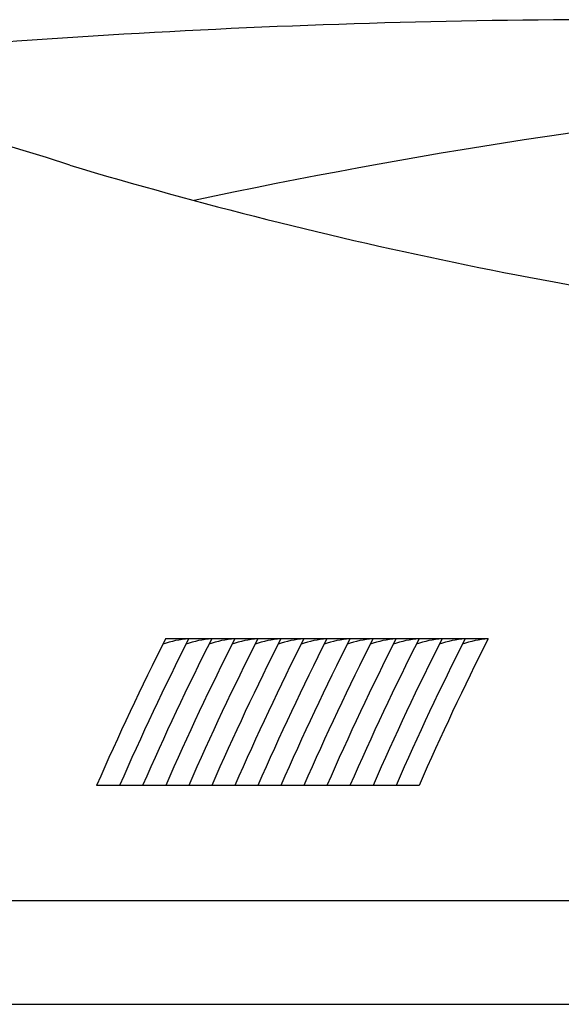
# Model space of a CAD drawing. Header units: millimetres. Extents: x 319.93 to 325.06, y 272.53 to 273.67.
# Tile 2 of 6: x 321.5 to 321.97, y 272.53 to 273.39. Entities that reach past the tile are written whole.
import ezdxf

# ---------------------------------------------------------------- set-up
doc = ezdxf.new("R2010")
doc.units = ezdxf.units.MM

msp = doc.modelspace()

# ---------------------------------------------------------------- linework, layer by layer
for p, q in [((321.90544, 272.84936), (321.62544, 272.84936)), ((321.4365, 272.62216), (323.45115, 272.62216)), ((319.93381, 272.53216), (325.05865, 272.53216))]:
    msp.add_line(p, q)
at = {"color": 251}
msp.add_line((321.8455, 272.72216), (321.5655, 272.72216), dxfattribs=at)
for centre, radius, start, end in [((322.02232, 266.01028), 7.37632, 90.259082, 96.886767), ((321.0855, 271.88842), 1.44591, 71.58558, 98.36067), ((322.72687, 268.16181), 5.18099, 95.5491, 101.99545), ((322.68273, 277.07156), 3.97825, 253.34069, 263.56714), ((324.04664, 271.63078), 2.71057, 153.28416, 156.25681), ((321.65238, 272.7617), 0.08794, 94.53065, 109.48889), ((321.67238, 272.7617), 0.08794, 94.53065, 109.48889), ((321.69238, 272.7617), 0.08794, 94.53065, 109.48889), ((321.71238, 272.7617), 0.08794, 94.53065, 109.48889), ((321.73238, 272.7617), 0.08794, 94.53065, 109.48889), ((321.75238, 272.7617), 0.08794, 94.53065, 109.48889), ((321.77238, 272.7617), 0.08794, 94.53065, 109.48889), ((321.79238, 272.7617), 0.08794, 94.53065, 109.48889), ((321.81238, 272.7617), 0.08794, 94.53065, 109.48889), ((321.83238, 272.7617), 0.08794, 94.53065, 109.48889), ((321.85238, 272.7617), 0.08794, 94.53065, 109.48889), ((321.87238, 272.7617), 0.08794, 94.53065, 109.48889), ((321.89238, 272.7617), 0.08794, 94.53065, 109.48889), ((321.91238, 272.7617), 0.08794, 94.53065, 109.48889)]:
    msp.add_arc(centre, radius, start, end)
for centre in [(324.06664, 271.63078), (324.08664, 271.63078), (324.10664, 271.63078), (324.12664, 271.63078), (324.14664, 271.63078), (324.16664, 271.63078), (324.18664, 271.63078), (324.20664, 271.63078), (324.22664, 271.63078), (324.24664, 271.63078), (324.26664, 271.63078), (324.28664, 271.63078), (324.30664, 271.63078), (324.32664, 271.63078)]:
    msp.add_arc(centre, 2.71057, 153.28416, 156.25681, dxfattribs=at)

doc.saveas('drawing.dxf')
